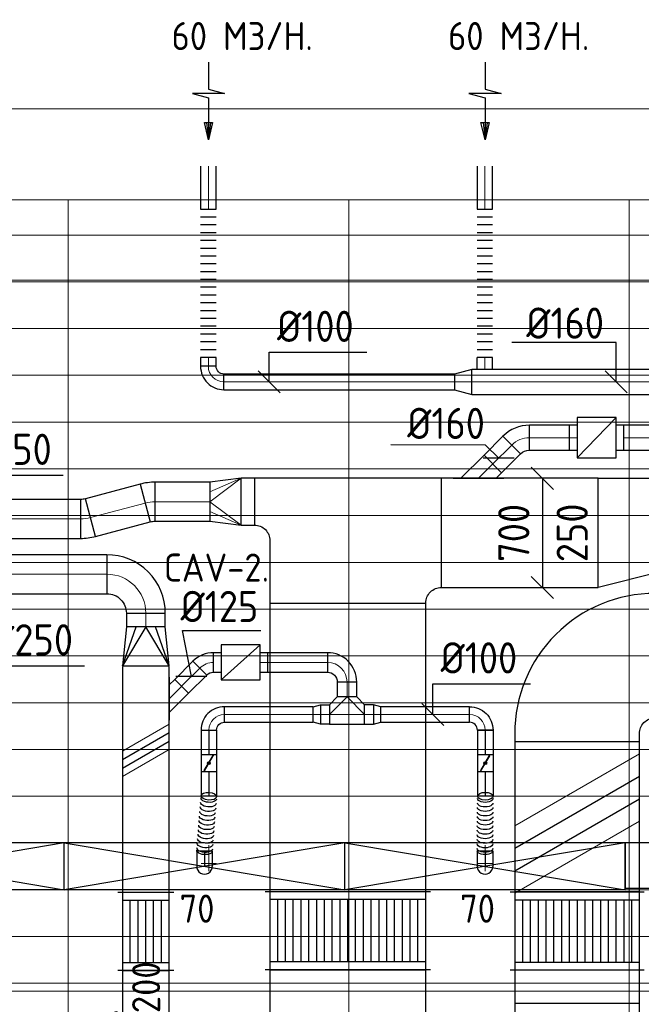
# Model space of a CAD drawing. Header units: millimetres. Extents: x -72425 to 38660, y 7096 to 51783.
# Tile 28 of 54: x -57711 to -53722, y 45453 to 51769. Entities that reach past the tile are written whole.
import ezdxf
from ezdxf.enums import TextEntityAlignment as Align

# ---------------------------------------------------------------- set-up
doc = ezdxf.new("R2010")
doc.units = ezdxf.units.MM
doc.header["$LTSCALE"] = 50
doc.linetypes.add('CENTER2', pattern=[28.575, 19.05, -3.175, 3.175, -3.175])
doc.linetypes.add('STREEPJES', pattern=[0.1, 0.05, -0.05])
for name, color, linetype, lineweight in [('WL570---_BESTAAND-HARTLIJN', 161, 'Continuous', 0), ('WL570---_BESTAAND-MAATVOERING', 161, 'Continuous', 0), ('WL570---_BESTAAND-RETOUR', 140, 'Continuous', 0), ('WL570---_BESTAAND-TOEVOER', 180, 'Continuous', 0), ('WL570---_DEMONTEREN', 10, 'Continuous', 0)]:
    doc.layers.add(name, color=color, linetype=linetype, lineweight=lineweight)
for name, color, linetype in [('WL570---_RETOUR', 100, 'Continuous'), ('WL570---_TOEVOER', 200, 'Continuous'), ('WL570---_TOEVOER_HL', 1, 'Continuous'), ('WL570---_TOEVOER_RST', 3, 'Continuous'), ('WL570---_TOEVOER_RST_HL', 1, 'Continuous'), ('WM570---_RETOUR', 2, 'Continuous'), ('WM570---_TOEVOER', 2, 'Continuous'), ('WM570---_TOEVOER_PR', 2, 'Continuous'), ('WM570---_TOEVOER_RST_PR', 1, 'Continuous')]:
    doc.layers.add(name, color=color, linetype=linetype)
doc.layers.get('WL570---_DEMONTEREN').off()
doc.styles.add('BURO-018', font='ISO96.shx', dxfattribs={"height": 90})
doc.styles.add('BURO-025', font='ISO96.shx', dxfattribs={"height": 125})
doc.styles.add('ISO', font='ISO', dxfattribs={"height": 162})
doc.styles.add('LZ-MAATVOEREN', font='simplex')
doc.styles.add('MAATVOERING', font='ISO')

# ---------------------------------------------------------------- blocks, each defined once
blk = doc.blocks.new('A$C33D74301')
at = {"color": 8, "linetype": 'Continuous', "lineweight": 13}
for p, q in [((-7425, 6450), (-68325, 6450)), ((-54000, 6450), (-54000, -75)), ((-52200, 6450), (-52200, -75)), ((-50400, 6450), (-50400, -75)), ((-68325, 6225), (-7400, 6225)), ((-68325, 5925), (-7400, 5925)), ((-68325, 5625), (-7400, 5625)), ((-68325, 5325), (-7400, 5325)), ((-68325, 5025), (-7400, 5025)), ((-68325, 4725), (-7400, 4725)), ((-68325, 4725), (-7400, 4725)), ((-68325, 4425), (-7400, 4425)), ((-68325, 4125), (-7400, 4125)), ((-68325, 3825), (-7400, 3825)), ((-68325, 3525), (-7400, 3525)), ((-68325, 3222.5), (-7400, 3225)), ((-68325, 2925), (-7400, 2925)), ((-68325, 2625), (-7400, 2625)), ((-68325, 2325), (-7400, 2325)), ((-68325, 2025), (-7400, 2025)), ((-68325, 1725), (-7400, 1725)), ((-68325, 1425), (-7400, 1425)), ((-56649.8, 1375), (-25252, 1375))]:
    blk.add_line(p, q, dxfattribs=at)
blk = doc.blocks.new('FLLINE100')
blk.add_line((0, -50), (0, 50))
blk = doc.blocks.new('OEX10000100000')
at = {"rotation": 90}
for p in [(0, -50), (0, -100), (0, -150), (0, -200), (0, -250), (0, -300), (0, -350), (0, -400), (0, -450), (0, -500), (0, -550), (0, -600), (0, -650), (0, -700), (0, -750), (0, -800), (0, -850), (0, -900), (0, -950), (0, -1000)]:
    blk.add_blockref('FLLINE100', p, dxfattribs=at)
blk = doc.blocks.new('KARO')
for p, q in [((1, 0.5), (0, 0.5)), ((0, -0.5), (1, -0.5))]:
    blk.add_line(p, q)
at = {"invisible_edges": 15}
blk.add_3dface([(0, 0.5), (0, -0.5), (1, -0.5), (1, 0.5)], dxfattribs=at)
at = {"layer": 'WL570---_BESTAAND-HARTLIJN'}
blk.add_line((0, 0), (1, 0), dxfattribs=at)
blk = doc.blocks.new('AFZPIJL')
for points in [[(0, -10), (0, -6.52), (-2.06, -5.97), (2.06, -5.97), (0, -5.41), (0, 0)], [(-0.26, -2.22), (0, 0)], [(0.26, -2.22), (0, 0)]]:
    blk.add_lwpolyline(points)
blk.add_lwpolyline([(0.52, -2.22), (-0.52, -2.22), (0, 0)], close=True)
blk = doc.blocks.new('ORN_T_SP')
blk.add_lwpolyline([(-0.5, 0.5), (-0.5, -0.5), (0.5, -0.5), (0.5, 0.5)], close=True)
at = {"style": 'LZ-MAATVOEREN', "flags": 9}
for tag, p in [('ROS_TYPE', (0.6333, 0.6833)), ('ROS_M3H', (0.6333, 0.4833)), ('ROS_ZIJDE', (0.6333, 0.2833)), ('ROS_STAT', (0.6333, 0.0833))]:
    blk.add_attdef(tag, p, '', height=0.125, dxfattribs=at)
blk = doc.blocks.new('OBO10000090ZE')
blk.add_lwpolyline([(-50, 0), (50, 0), (50, 100, 1), (-50, 100)], format="xyb", close=True)
at = {"layer": 'WL570---_BESTAAND-HARTLIJN'}
for points in [[(0, 0), (0, 150)], [(-50, 100), (50, 100)]]:
    blk.add_lwpolyline(points, dxfattribs=at)
blk = doc.blocks.new('OBO10000090H')
blk.add_lwpolyline([(50, -100, 0.414214), (-100, 50), (-100, -50, -0.414214), (-50, -100)], format="xyb", close=True)
at = {"invisible_edges": 15}
for points in [[(-91.3, -50.8), (-74, 47.7), (-100, 50), (-100, -50)], [(-82.9, -53), (-48.7, 41), (-74, 47.7), (-91.3, -50.8)], [(-75, -56.7), (-25, 29.9), (-48.7, 41), (-82.9, -53)], [(-67.9, -61.7), (-3.6, 14.9), (-25, 29.9), (-75, -56.7)], [(-61.7, -67.9), (14.9, -3.6), (-3.6, 14.9), (-67.9, -61.7)], [(-56.7, -75), (29.9, -25), (14.9, -3.6), (-61.7, -67.9)], [(-53, -82.9), (41, -48.7), (29.9, -25), (-56.7, -75)], [(-50.8, -91.3), (47.7, -74), (41, -48.7), (-53, -82.9)], [(-50, -100), (50, -100), (47.7, -74), (-50.8, -91.3)]]:
    blk.add_3dface(points, dxfattribs=at)
at = {"layer": 'WL570---_BESTAAND-HARTLIJN'}
blk.add_arc((-100, -100), 100, 0, 90, dxfattribs=at)
blk = doc.blocks.new('KARH')
for p, q in [((1, 0.5), (0, 0.5)), ((0, -0.5), (1, -0.5))]:
    blk.add_line(p, q)
at = {"invisible_edges": 15}
blk.add_3dface([(0, 0.5), (0, -0.5), (1, -0.5), (1, 0.5)], dxfattribs=at)
blk = doc.blocks.new('VBX1251250012525000')
blk.add_lwpolyline([(50, -112.5), (300, -112.5), (300, 112.5), (50, 112.5)], close=True)
for points in [[(50, 62.5), (0, 62.5), (0, -62.5), (50, -62.5)], [(300, -62.5), (350, -62.5), (350, 62.5), (300, 62.5)]]:
    blk.add_lwpolyline(points)
at = {"layer": 'WL570---_BESTAAND-HARTLIJN'}
blk.add_line((300, 0), (350, 0), dxfattribs=at)
at = {"layer": 'WL570---_BESTAAND-TOEVOER'}
blk.add_line((50, -112.5), (300, 112.5), dxfattribs=at)
blk = doc.blocks.new('OBO10000090R')
blk.add_lwpolyline([(150, -100, 0.414214), (0, 50), (0, -50, -0.414214), (50, -100)], format="xyb", close=True)
at = {"invisible_edges": 15}
for points in [[(8.7, -50.8), (26, 47.7), (0, 50), (0, -50)], [(17.1, -53), (51.3, 41), (26, 47.7), (8.7, -50.8)], [(25, -56.7), (75, 29.9), (51.3, 41), (17.1, -53)], [(32.1, -61.7), (96.4, 14.9), (75, 29.9), (25, -56.7)], [(38.3, -67.9), (114.9, -3.6), (96.4, 14.9), (32.1, -61.7)], [(43.3, -75), (129.9, -25), (114.9, -3.6), (38.3, -67.9)], [(47, -82.9), (141, -48.7), (129.9, -25), (43.3, -75)], [(49.2, -91.3), (147.7, -74), (141, -48.7), (47, -82.9)], [(50, -100), (150, -100), (147.7, -74), (49.2, -91.3)]]:
    blk.add_3dface(points, dxfattribs=at)
at = {"layer": 'WL570---_BESTAAND-HARTLIJN'}
blk.add_arc((0, -100), 100, 0, 90, dxfattribs=at)
blk = doc.blocks.new('OTS12512512500H')
blk.add_lwpolyline([(-112.5, -62.5), (112.5, -62.5), (112.5, 62.5), (62.5, 112.5), (-62.5, 112.5), (-112.5, 62.5)], close=True)
at = {"layer": 'WL570---_BESTAAND-HARTLIJN'}
blk.add_line((-112.5, 0), (112.5, 0), dxfattribs=at)
at = {"layer": 'WL570---_BESTAAND-TOEVOER'}
blk.add_lwpolyline([(-112.5, 0), (0, 112.5), (112.5, 0)], dxfattribs=at)
blk = doc.blocks.new('OSV1251000460G')
blk.add_lwpolyline([(0, -62.5), (46.7, -50), (46.7, 50), (0, 62.5)], close=True)
at = {"layer": 'WL570---_BESTAAND-HARTLIJN'}
blk.add_line((0, 0), (46.7, 0), dxfattribs=at)
blk = doc.blocks.new('OBO12500090H')
blk.add_lwpolyline([(62.5, -125, 0.414214), (-125, 62.5), (-125, -62.5, -0.414214), (-62.5, -125)], format="xyb", close=True)
at = {"invisible_edges": 15}
for points in [[(-114.1, -63.4), (-92.4, 59.7), (-125, 62.5), (-125, -62.5)], [(-103.6, -66.3), (-60.9, 51.2), (-92.4, 59.7), (-114.1, -63.4)], [(-93.8, -70.9), (-31.2, 37.4), (-60.9, 51.2), (-103.6, -66.3)], [(-84.8, -77.1), (-4.5, 18.6), (-31.2, 37.4), (-93.8, -70.9)], [(-77.1, -84.8), (18.6, -4.5), (-4.5, 18.6), (-84.8, -77.1)], [(-70.9, -93.8), (37.4, -31.2), (18.6, -4.5), (-77.1, -84.8)], [(-66.3, -103.6), (51.2, -60.9), (37.4, -31.2), (-70.9, -93.8)], [(-63.4, -114.1), (59.7, -92.4), (51.2, -60.9), (-66.3, -103.6)], [(-62.5, -125), (62.5, -125), (59.7, -92.4), (-63.4, -114.1)]]:
    blk.add_3dface(points, dxfattribs=at)
at = {"layer": 'WL570---_BESTAAND-HARTLIJN'}
blk.add_arc((-125, -125), 125, 0, 90, dxfattribs=at)
blk = doc.blocks.new('OAF12500045L')
blk.add_line((-138.4, 0), (138.4, 0))
blk.add_lwpolyline([(-88.4, 0), (-123.7, 35.4), (-35.4, 123.7), (88.4, 0)])
at = {"layer": 'WL570---_BESTAAND-HARTLIJN'}
blk.add_line((-79.5, 79.5), (0, 0), dxfattribs=at)
blk = doc.blocks.new('OBO12500045H')
blk.add_lwpolyline([(62.5, -51.8, 0.198912), (7.6, 80.8), (-80.8, -7.6, -0.198912), (-62.5, -51.8)], format="xyb", close=True)
at = {"invisible_edges": 15}
for points in [[(-77.1, -11.6), (18.6, 68.7), (7.6, 80.8), (-80.8, -7.6)], [(-73.8, -15.9), (28.6, 55.8), (18.6, 68.7), (-77.1, -11.6)], [(-70.9, -20.5), (37.4, 42), (28.6, 55.8), (-73.8, -15.9)], [(-68.4, -25.4), (44.9, 27.5), (37.4, 42), (-70.9, -20.5)], [(-66.3, -30.4), (51.2, 12.4), (44.9, 27.5), (-68.4, -25.4)], [(-64.6, -35.6), (56.1, -3.2), (51.2, 12.4), (-66.3, -30.4)], [(-63.4, -40.9), (59.7, -19.2), (56.1, -3.2), (-64.6, -35.6)], [(-62.7, -46.3), (61.8, -35.4), (59.7, -19.2), (-63.4, -40.9)], [(-62.5, -51.8), (62.5, -51.8), (61.8, -35.4), (-62.7, -46.3)]]:
    blk.add_3dface(points, dxfattribs=at)
at = {"layer": 'WL570---_BESTAAND-HARTLIJN'}
blk.add_arc((-125, -51.8), 125, 0, 45, dxfattribs=at)
blk = doc.blocks.new('VRO300200002502500H')
at = {"layer": 'WL570---_TOEVOER'}
for p, q in [((0, 150), (250, 62.5)), ((0, -150), (250, -62.5))]:
    blk.add_line(p, q, dxfattribs=at)
blk.add_lwpolyline([(0, 150), (0, -150), (250, -125), (250, 125)], close=True, dxfattribs=at)
blk.add_lwpolyline([(0, -150), (0, -150), (250, 0), (0, 150)], dxfattribs=at)
blk = doc.blocks.new('OBO25000090H')
blk.add_lwpolyline([(125, -250, 0.414214), (-250, 125), (-250, -125, -0.414214), (-125, -250)], format="xyb", close=True)
at = {"invisible_edges": 15}
for points in [[(-228.3, -126.9), (-184.9, 119.3), (-250, 125), (-250, -125)], [(-207.2, -132.5), (-121.7, 102.4), (-184.9, 119.3), (-228.3, -126.9)], [(-187.5, -141.7), (-62.5, 74.8), (-121.7, 102.4), (-207.2, -132.5)], [(-169.7, -154.2), (-9, 37.3), (-62.5, 74.8), (-187.5, -141.7)], [(-154.2, -169.7), (37.3, -9), (-9, 37.3), (-169.7, -154.2)], [(-141.7, -187.5), (74.8, -62.5), (37.3, -9), (-154.2, -169.7)], [(-132.5, -207.2), (102.4, -121.7), (74.8, -62.5), (-141.7, -187.5)], [(-126.9, -228.3), (119.3, -184.9), (102.4, -121.7), (-132.5, -207.2)], [(-125, -250), (125, -250), (119.3, -184.9), (-126.9, -228.3)]]:
    blk.add_3dface(points, dxfattribs=at)
at = {"layer": 'WL570---_BESTAAND-HARTLIJN'}
blk.add_arc((-250, -250), 250, 0, 90, dxfattribs=at)
blk = doc.blocks.new('VBO80020000050901-100')
blk.add_lwpolyline([(-400, -550), (400, -550), (400, -500, 0.414214), (-500, 400), (-550, 400), (-550, -400), (-500, -400, -0.414214), (-400, -500)], format="xyb", close=True)
blk = doc.blocks.new('VVT10002003002007-0')
blk.add_lwpolyline([(-500, 0), (500, 0), (500, 0, -0.414214), (600, 100), (600, 800), (-600, 800), (-600, 500, -0.414214), (-500, 400)], format="xyb", close=True)
blk = doc.blocks.new('VRO300200002502000H')
blk.add_lwpolyline([(0, 150), (0, -150), (200, -125), (200, 125)], close=True)
at = {"layer": 'WL570---_BESTAAND-RETOUR'}
for p, q in [((0, 150), (200, 62.5)), ((0, -150), (200, -62.5))]:
    blk.add_line(p, q, dxfattribs=at)
blk.add_lwpolyline([(0, -150), (0, -150), (200, 0), (0, 150)], dxfattribs=at)
blk = doc.blocks.new('OBO25000015H')
blk.add_lwpolyline([(125, -32.9, 0.065543), (112.2, 64.1), (-129.3, -0.6, -0.065543), (-125, -32.9)], format="xyb", close=True)
at = {"invisible_edges": 15}
for points in [[(-128.4, -4.1), (114.9, 53.6), (112.2, 64.1), (-129.3, -0.6)], [(-127.6, -7.6), (117.3, 42.9), (114.9, 53.6), (-128.4, -4.1)], [(-126.9, -11.2), (119.3, 32.2), (117.3, 42.9), (-127.6, -7.6)], [(-126.3, -14.8), (121, 21.4), (119.3, 32.2), (-126.9, -11.2)], [(-125.8, -18.4), (122.5, 10.6), (121, 21.4), (-126.3, -14.8)], [(-125.5, -22), (123.6, -0.2), (122.5, 10.6), (-125.8, -18.4)], [(-125.2, -25.6), (124.4, -11.1), (123.6, -0.2), (-125.5, -22)], [(-125.1, -29.3), (124.8, -22), (124.4, -11.1), (-125.2, -25.6)], [(-125, -32.9), (125, -32.9), (124.8, -22), (-125.1, -29.3)]]:
    blk.add_3dface(points, dxfattribs=at)
at = {"layer": 'WL570---_BESTAAND-HARTLIJN'}
blk.add_arc((-250, -32.9), 250, 0, 15, dxfattribs=at)
blk = doc.blocks.new('MVLINE')
blk.add_line((35.4, -35.4), (-35.4, 35.4))
blk = doc.blocks.new('VV170025060025004000RG')
blk.add_lwpolyline([(0, 350), (400, 350), (400, -250), (0, -350)], close=True)
at = {"invisible_edges": 15}
blk.add_3dface([(0, 350), (400, 350), (400, -250), (0, -350)], dxfattribs=at)
blk = doc.blocks.new('VBO80020000050451-100')
blk.add_lwpolyline([(-400, -257.1), (400, -257.1), (400, -207.1, 0.198912), (136.4, 429.3), (101, 464.6), (-464.6, -101), (-429.3, -136.4, -0.198912), (-400, -207.1)], format="xyb", close=True)
blk = doc.blocks.new('VBX1601600016025000')
blk.add_lwpolyline([(50, -130), (300, -130), (300, 130), (50, 130)], close=True)
for points in [[(50, 80), (0, 80), (0, -80), (50, -80)], [(300, -80), (350, -80), (350, 80), (300, 80)]]:
    blk.add_lwpolyline(points)
at = {"layer": 'WL570---_BESTAAND-HARTLIJN'}
blk.add_line((300, 0), (350, 0), dxfattribs=at)
at = {"layer": 'WL570---_BESTAAND-TOEVOER'}
blk.add_line((50, -130), (300, 130), dxfattribs=at)
blk = doc.blocks.new('OAF16000045R')
blk.add_line((-163.1, 0), (163.1, 0))
blk.add_lwpolyline([(-113.1, 0), (35.4, 148.5), (148.5, 35.4), (113.1, 0)])
at = {"layer": 'WL570---_BESTAAND-HARTLIJN'}
blk.add_line((91.9, 91.9), (0, 0), dxfattribs=at)
blk = doc.blocks.new('OBO16000045H')
blk.add_lwpolyline([(80, -66.3, 0.198912), (9.7, 103.4), (-103.4, -9.7, -0.198912), (-80, -66.3)], format="xyb", close=True)
at = {"invisible_edges": 15}
for points in [[(-98.7, -14.9), (23.9, 88), (9.7, 103.4), (-103.4, -9.7)], [(-94.5, -20.4), (36.6, 71.4), (23.9, 88), (-98.7, -14.9)], [(-90.7, -26.3), (47.8, 53.7), (36.6, 71.4), (-94.5, -20.4)], [(-87.5, -32.5), (57.5, 35.2), (47.8, 53.7), (-90.7, -26.3)], [(-84.8, -38.9), (65.5, 15.8), (57.5, 35.2), (-87.5, -32.5)], [(-82.7, -45.6), (71.8, -4.2), (65.5, 15.8), (-84.8, -38.9)], [(-81.2, -52.4), (76.4, -24.6), (71.8, -4.2), (-82.7, -45.6)], [(-80.3, -59.3), (79.1, -45.4), (76.4, -24.6), (-81.2, -52.4)], [(-80, -66.3), (80, -66.3), (79.1, -45.4), (-80.3, -59.3)]]:
    blk.add_3dface(points, dxfattribs=at)
at = {"layer": 'WL570---_BESTAAND-HARTLIJN'}
blk.add_arc((-160, -66.3), 160, 0, 45, dxfattribs=at)
blk = doc.blocks.new('OSV16010001120G')
blk.add_lwpolyline([(0, -80), (112, -50), (112, 50), (0, 80)], close=True)
at = {"layer": 'WL570---_BESTAAND-HARTLIJN'}
blk.add_line((0, 0), (112, 0), dxfattribs=at)
blk = doc.blocks.new('VSP8002008002001355-0')
at = {"layer": 'WL570---_TOEVOER'}
for p, q in [((0, -430), (0, 430)), ((50, -400), (50, 400)), ((450, -400), (450, 400)), ((500, -430), (500, 430)), ((50, 350), (450, 350)), ((50, 300), (450, 300)), ((50, 250), (450, 250)), ((50, 200), (450, 200)), ((50, 150), (450, 150)), ((50, 100), (450, 100)), ((50, 50), (450, 50)), ((50, 0), (450, 0)), ((50, -50), (450, -50)), ((50, -100), (450, -100)), ((50, -150), (450, -150)), ((50, -200), (450, -200)), ((50, -250), (450, -250)), ((50, -300), (450, -300)), ((50, -350), (450, -350))]:
    blk.add_line(p, q, dxfattribs=at)
blk.add_lwpolyline([(0, -400), (500, -400), (500, 400), (0, 400)], close=True, dxfattribs=at)
blk = doc.blocks.new('VSP1000200100020013-0')
at = {"layer": 'WL570---_RETOUR'}
for p, q in [((0, -530), (0, 530)), ((500, -530), (500, 530)), ((50, -500), (50, 500)), ((50, 450), (450, 450)), ((450, -500), (450, 500)), ((50, 400), (450, 400)), ((50, 350), (450, 350)), ((50, 300), (450, 300)), ((50, 250), (450, 250)), ((50, 200), (450, 200)), ((50, 150), (450, 150)), ((50, 100), (450, 100)), ((50, 50), (450, 50)), ((50, 0), (450, 0)), ((50, -50), (450, -50)), ((50, -100), (450, -100)), ((50, -150), (450, -150)), ((50, -200), (450, -200)), ((50, -250), (450, -250)), ((50, -300), (450, -300)), ((50, -350), (450, -350)), ((50, -400), (450, -400)), ((50, -450), (450, -450))]:
    blk.add_line(p, q, dxfattribs=at)
blk.add_lwpolyline([(0, -500), (500, -500), (500, 500), (0, 500)], close=True, dxfattribs=at)
blk = doc.blocks.new('VSP3002003002001355-0')
at = {"layer": 'WL570---_TOEVOER'}
for p, q in [((0, -180), (0, 180)), ((50, -150), (50, 150)), ((450, -150), (450, 150)), ((500, -180), (500, 180)), ((50, 100), (450, 100)), ((50, 50), (450, 50)), ((50, 0), (450, 0)), ((50, -50), (450, -50)), ((50, -100), (450, -100))]:
    blk.add_line(p, q, dxfattribs=at)
blk.add_lwpolyline([(0, -150), (500, -150), (500, 150), (0, 150)], close=True, dxfattribs=at)
blk = doc.blocks.new('UISO')
for p, q in [((0, 0.18), (1, 0.7574)), ((0, 0), (1, 0.5774))]:
    blk.add_line(p, q)
at = {"layer": 'WL570---_BESTAAND-TOEVOER'}
for p, q in [((0, 0.36), (1, 0.9374)), ((0, -0.18), (1, 0.3974))]:
    blk.add_line(p, q, dxfattribs=at)
blk = doc.blocks.new('*U373')
at = {"color": 0, "ltscale": 10}
for p, q in [((-75, 150, -2000), (-900, 150, -2000)), ((-900, -150, -2000), (-900, 150, -2000)), ((900, 150, -2000), (25, 150, -2000)), ((900, -150, -2000), (900, 150, -2000)), ((900, -150, -2000), (-900, -150, -2000))]:
    blk.add_line(p, q, dxfattribs=at)
at = {"color": 0, "linetype": 'STREEPJES', "ltscale": 10}
blk.add_line((25, 150, -2000), (-75, 150, -2000), dxfattribs=at)
at = {"layer": 'WL570---_TOEVOER_RST_HL', "linetype": 'CENTER2'}
blk.add_circle((0, 0, -2000), 0.075, dxfattribs=at)
at = {"layer": 'WL570---_TOEVOER_RST', "color": 1, "style": 'BURO-018'}
for tag in ['MC', 'Q']:
    blk.add_attdef(tag, text='', height=180, dxfattribs=at).set_placement((0, 0), align=Align.MIDDLE)
at = {"layer": 'WM570---_TOEVOER_RST_PR', "color": 1, "style": 'BURO-018'}
blk.add_attdef('POSNR', text='', height=180, dxfattribs=at).set_placement((0, 0), align=Align.MIDDLE)
blk = doc.blocks.new('*U374')
at = {"color": 0, "ltscale": 10}
for p, q in [((-49.9, 150, -2000), (-900, 150, -2000)), ((-900, -150, -2000), (-900, 150, -2000)), ((900, 150, -2000), (50.1, 150, -2000)), ((900, -150, -2000), (900, 150, -2000)), ((900, -150, -2000), (-900, -150, -2000))]:
    blk.add_line(p, q, dxfattribs=at)
at = {"color": 0, "linetype": 'STREEPJES', "ltscale": 10}
blk.add_line((50.1, 150, -2000), (-49.9, 150, -2000), dxfattribs=at)
at = {"layer": 'WL570---_TOEVOER_RST_HL', "linetype": 'CENTER2'}
blk.add_circle((0, 0, -2000), 0.075, dxfattribs=at)
at = {"layer": 'WL570---_TOEVOER_RST', "color": 1, "style": 'BURO-018'}
for tag in ['MC', 'Q']:
    blk.add_attdef(tag, text='', height=180, dxfattribs=at).set_placement((0, 0), align=Align.MIDDLE)
at = {"layer": 'WM570---_TOEVOER_RST_PR', "color": 1, "style": 'BURO-018'}
blk.add_attdef('POSNR', text='', height=180, dxfattribs=at).set_placement((0, 0), align=Align.MIDDLE)
blk = doc.blocks.new('*U375')
at = {"color": 0, "ltscale": 10}
for p, q in [((-49.9, 150, -2000), (-900, 150, -2000)), ((-900, -150, -2000), (-900, 150, -2000)), ((900, 150, -2000), (50.1, 150, -2000)), ((900, -150, -2000), (900, 150, -2000)), ((900, -150, -2000), (-900, -150, -2000))]:
    blk.add_line(p, q, dxfattribs=at)
at = {"color": 0, "linetype": 'STREEPJES', "ltscale": 10}
blk.add_line((50.1, 150, -2000), (-49.9, 150, -2000), dxfattribs=at)
at = {"layer": 'WL570---_TOEVOER_RST_HL', "linetype": 'CENTER2'}
blk.add_circle((0, 0, -2000), 0.075, dxfattribs=at)
at = {"layer": 'WL570---_TOEVOER_RST', "color": 1, "style": 'BURO-018'}
for tag in ['MC', 'Q']:
    blk.add_attdef(tag, text='', height=180, dxfattribs=at).set_placement((0, 0), align=Align.MIDDLE)
at = {"layer": 'WM570---_TOEVOER_RST_PR', "color": 1, "style": 'BURO-018'}
blk.add_attdef('POSNR', text='', height=180, dxfattribs=at).set_placement((0, 0), align=Align.MIDDLE)
blk = doc.blocks.new('*U376')
at = {"color": 0, "ltscale": 10}
for p, q in [((-100, 50, -2700), (-86.8, 50, -2700)), ((-100, -50, -2700), (-100, 50, -2700)), ((-86.8, 50, -2700), (-61.4, 50, -2700)), ((-61.4, 50, -2700), (-38.6, 50, -2700)), ((-38.6, 50, -2700), (-20, 50, -2700)), ((-20, 50, -2700), (-6.8, 50, -2700)), ((-6.8, 50, -2700), (0, 50, -2700)), ((-100, -50, -2700), (-86.8, -50, -2700)), ((-86.8, -50, -2700), (-61.4, -50, -2700)), ((-61.4, -50, -2700), (-38.6, -50, -2700)), ((-38.6, -50, -2700), (-20, -50, -2700)), ((-20, -50, -2700), (-6.8, -50, -2700)), ((-6.8, -50, -2700), (0, -50, -2700))]:
    blk.add_line(p, q, dxfattribs=at)
blk.add_arc((0, 0, -2700), 50, 270, 90, dxfattribs=at)
at = {"layer": 'WL570---_TOEVOER_HL', "linetype": 'CENTER2'}
blk.add_line((-100, 0, -2700), (0, 0, -2700), dxfattribs=at)
at = {"layer": 'WM570---_TOEVOER_PR', "color": 1, "style": 'BURO-018'}
blk.add_attdef('POSNR', text='', height=180, dxfattribs=at).set_placement((0, 0), align=Align.MIDDLE)
blk = doc.blocks.new('*U377')
at = {"color": 0, "ltscale": 10}
for p, q in [((-100, 50, -2700), (-86.8, 50, -2700)), ((-100, -50, -2700), (-100, 50, -2700)), ((-86.8, 50, -2700), (-61.4, 50, -2700)), ((-61.4, 50, -2700), (-38.6, 50, -2700)), ((-38.6, 50, -2700), (-20, 50, -2700)), ((-20, 50, -2700), (-6.8, 50, -2700)), ((-6.8, 50, -2700), (0, 50, -2700)), ((-100, -50, -2700), (-86.8, -50, -2700)), ((-86.8, -50, -2700), (-61.4, -50, -2700)), ((-61.4, -50, -2700), (-38.6, -50, -2700)), ((-38.6, -50, -2700), (-20, -50, -2700)), ((-20, -50, -2700), (-6.8, -50, -2700)), ((-6.8, -50, -2700), (0, -50, -2700))]:
    blk.add_line(p, q, dxfattribs=at)
blk.add_arc((0, 0, -2700), 50, 270, 90, dxfattribs=at)
at = {"layer": 'WL570---_TOEVOER_HL', "linetype": 'CENTER2'}
blk.add_line((-100, 0, -2700), (0, 0, -2700), dxfattribs=at)
at = {"layer": 'WM570---_TOEVOER_PR', "color": 1, "style": 'BURO-018'}
blk.add_attdef('POSNR', text='', height=180, dxfattribs=at).set_placement((0, 0), align=Align.MIDDLE)
blk = doc.blocks.new('*U396')
at = {"color": 0, "ltscale": 10, "extrusion": (0, 0, -1)}
for centre, end_param in [((0, 0, -2700), 6.280044), ((14.6, 0, -2700), 3.141593), ((43.8, 0, -2700), 3.141593), ((72.9, 0, -2700), 3.141593), ((102.1, 0, -2700), 3.141593), ((131.3, 0, -2700), 3.141593), ((160.4, 0, -2700), 3.141593), ((189.6, 0, -2700), 3.141593), ((218.8, 0, -2700), 3.141593), ((247.9, 0, -2700), 3.141593), ((277.1, 0, -2700), 3.141593), ((306.3, 0, -2700), 3.141593), ((335.4, 0, -2700), 3.141593), ((350, 0, -2700), 3.141593)]:
    blk.add_ellipse(centre, major_axis=(0, 50), ratio=0.496132, start_param=0, end_param=end_param, dxfattribs=at)
at = {"layer": 'WM570---_TOEVOER_PR', "color": 2, "style": 'BURO-025'}
blk.add_attdef('POSNR', text='', height=2.5, dxfattribs=at).set_placement((0, 0), align=Align.MIDDLE)
blk = doc.blocks.new('*U397')
at = {"color": 0, "ltscale": 10, "extrusion": (5.53406e-17, 4.34791e-18, -1)}
for centre, end_param in [((0, 0, -2700), 6.280044), ((14.6, 0, -2700), 3.141593), ((43.9, 0, -2700), 3.141593), ((73.1, 0, -2700), 3.141593), ((102.4, 0, -2700), 3.141593), ((131.7, 0, -2700), 3.141593), ((160.9, 0, -2700), 3.141593), ((190.2, 0, -2700), 3.141593), ((219.4, 0, -2700), 3.141593), ((248.7, 0, -2700), 3.141593), ((277.9, 0, -2700), 3.141593), ((307.2, 0, -2700), 3.141593), ((336.5, 0, -2700), 3.141593), ((351.1, 0, -2700), 3.141593)]:
    blk.add_ellipse(centre, major_axis=(0, 50), ratio=0.494983, start_param=0, end_param=end_param, dxfattribs=at)
at = {"layer": 'WM570---_TOEVOER_PR', "color": 2, "style": 'BURO-025'}
blk.add_attdef('POSNR', text='', height=2.5, dxfattribs=at).set_placement((0, 0), align=Align.MIDDLE)
blk = doc.blocks.new('*U398')
at = {"color": 0, "ltscale": 10}
for p, q in [((0, 50, -2700), (156.2, 50, -2700)), ((0, -50, -2700), (0, 50, -2700)), ((0, -50, -2700), (156.2, -50, -2700))]:
    blk.add_line(p, q, dxfattribs=at)
at = {"layer": 'WL570---_TOEVOER_HL', "linetype": 'CENTER2'}
blk.add_line((0, 0, -2700), (156.2, 0, -2700), dxfattribs=at)
at = {"layer": 'WM570---_TOEVOER_PR', "color": 2, "style": 'BURO-025'}
blk.add_attdef('POSNR', text='', height=2.5, dxfattribs=at).set_placement((0, 0), align=Align.MIDDLE)
blk = doc.blocks.new('*U399')
at = {"ltscale": 10}
for p, q in [((-55.8, 50, -2700), (55.8, 50, -2700)), ((-55.8, -50, -2700), (-55.8, 50, -2700)), ((-48.9, 27.1, -2700), (-47.9, 28.8, -2700)), ((47.9, -28.8, -2700), (-48.9, 27.1, -2700)), ((48.9, -27.1, -2700), (-47.9, 28.8, -2700)), ((55.8, 50, -2700), (55.8, -50, -2700)), ((-55.8, -50, -2700), (55.8, -50, -2700)), ((47.9, -28.8, -2700), (48.9, -27.1, -2700))]:
    blk.add_line(p, q, dxfattribs=at)
blk.add_circle((0, 0, -2700), 9.31, dxfattribs=at)
at = {"layer": 'WL570---_TOEVOER', "color": 2, "style": 'BURO-025'}
blk.add_attdef('I', text='', height=2.5, dxfattribs=at).set_placement((0, 0), align=Align.MIDDLE)
at = {"layer": 'WM570---_TOEVOER_PR', "color": 2, "style": 'BURO-025'}
blk.add_attdef('POSNR', text='', height=2.5, dxfattribs=at).set_placement((0, 0), align=Align.MIDDLE)
blk = doc.blocks.new('*U400')
at = {"color": 0, "ltscale": 10}
for p, q in [((0, 50, -2700), (156.2, 50, -2700)), ((156.2, 50, -2700), (156.2, -50, -2700)), ((0, -50, -2700), (156.2, -50, -2700))]:
    blk.add_line(p, q, dxfattribs=at)
at = {"layer": 'WL570---_TOEVOER_HL', "linetype": 'CENTER2'}
blk.add_line((0, 0, -2700), (156.2, 0, -2700), dxfattribs=at)
at = {"layer": 'WM570---_TOEVOER_PR', "color": 2, "style": 'BURO-025'}
blk.add_attdef('POSNR', text='', height=2.5, dxfattribs=at).set_placement((0, 0), align=Align.MIDDLE)
blk = doc.blocks.new('*U401')
at = {"color": 0, "ltscale": 10}
for p, q in [((0, 50, -2700), (156.2, 50, -2700)), ((0, -50, -2700), (0, 50, -2700)), ((0, -50, -2700), (156.2, -50, -2700))]:
    blk.add_line(p, q, dxfattribs=at)
at = {"layer": 'WL570---_TOEVOER_HL', "linetype": 'CENTER2'}
blk.add_line((0, 0, -2700), (156.2, 0, -2700), dxfattribs=at)
at = {"layer": 'WM570---_TOEVOER_PR', "color": 2, "style": 'BURO-025'}
blk.add_attdef('POSNR', text='', height=2.5, dxfattribs=at).set_placement((0, 0), align=Align.MIDDLE)
blk = doc.blocks.new('*U402')
at = {"ltscale": 10}
for p, q in [((-55.8, 50, -2700), (55.8, 50, -2700)), ((-55.8, -50, -2700), (-55.8, 50, -2700)), ((-48.9, 27.1, -2700), (-47.9, 28.8, -2700)), ((47.9, -28.8, -2700), (-48.9, 27.1, -2700)), ((48.9, -27.1, -2700), (-47.9, 28.8, -2700)), ((55.8, 50, -2700), (55.8, -50, -2700)), ((-55.8, -50, -2700), (55.8, -50, -2700)), ((47.9, -28.8, -2700), (48.9, -27.1, -2700))]:
    blk.add_line(p, q, dxfattribs=at)
blk.add_circle((0, 0, -2700), 9.31, dxfattribs=at)
at = {"layer": 'WL570---_TOEVOER', "color": 2, "style": 'BURO-025'}
blk.add_attdef('I', text='', height=2.5, dxfattribs=at).set_placement((0, 0), align=Align.MIDDLE)
at = {"layer": 'WM570---_TOEVOER_PR', "color": 2, "style": 'BURO-025'}
blk.add_attdef('POSNR', text='', height=2.5, dxfattribs=at).set_placement((0, 0), align=Align.MIDDLE)
blk = doc.blocks.new('*U403')
at = {"color": 0, "ltscale": 10}
for p, q in [((0, 50, -2700), (156.2, 50, -2700)), ((156.2, 50, -2700), (156.2, -50, -2700)), ((0, -50, -2700), (156.2, -50, -2700))]:
    blk.add_line(p, q, dxfattribs=at)
at = {"layer": 'WL570---_TOEVOER_HL', "linetype": 'CENTER2'}
blk.add_line((0, 0, -2700), (156.2, 0, -2700), dxfattribs=at)
at = {"layer": 'WM570---_TOEVOER_PR', "color": 2, "style": 'BURO-025'}
blk.add_attdef('POSNR', text='', height=2.5, dxfattribs=at).set_placement((0, 0), align=Align.MIDDLE)

msp = doc.modelspace()

# ---------------------------------------------------------------- linework, layer by layer
at = {"layer": 'WL570---_BESTAAND-MAATVOERING'}
msp.add_line((-72173, 51198), (-3084.7, 51198), dxfattribs=at)

# ---------------------------------------------------------------- block references
at = {"layer": 'WL570---_RETOUR', "xscale": 50, "yscale": 50, "zscale": 50, "rotation": 180}
for p in [(-56499.6, 50998), (-54725.3, 50998)]:
    msp.add_blockref('AFZPIJL', p, dxfattribs=at)
at = {"layer": 'WM570---_TOEVOER'}
msp.add_blockref('A$C33D74301', (-3400.3, 44163.1), dxfattribs=at)

# ---------------------------------------------------------------- texts
at = {"layer": 'WM570---_RETOUR', "style": 'MAATVOERING'}
for p in [(-56736.9, 51574.5), (-54962.6, 51574.5)]:
    msp.add_text('60 M3/H.', height=180, dxfattribs=at).set_placement(p)

# ---------------------------------------------------------------- next in the draw order: linework, layer by layer
at = {"layer": 'WL570---_BESTAAND-MAATVOERING'}
msp.add_line((-72173, 50098), (-3084.7, 50098), dxfattribs=at)
at = {"layer": 'WL570---_TOEVOER'}
for p, q in [((-57425.3, 46488.1), (-59225.3, 46188.1)), ((-59225.3, 46488.1), (-57425.3, 46188.1)), ((-55625.3, 46488.1), (-57425.3, 46188.1)), ((-57425.3, 46488.1), (-55625.3, 46188.1)), ((-53825.3, 46488.1), (-55625.3, 46188.1)), ((-55625.3, 46488.1), (-53825.3, 46188.1))]:
    msp.add_line(p, q, dxfattribs=at)
at = {"layer": 'WM570---_RETOUR'}
for points in [[(-53884.5, 49446), (-53884.5, 49699.3), (-54553.5, 49699.3)], [(-56109.7, 49446), (-56109.7, 49635.7), (-55483.5, 49635.7)], [(-54637.6, 48957.1), (-54721.7, 49041.1), (-55329.6, 49042.8)], [(-58087.6, 48566.8), (-58087.6, 48846.7), (-57432.9, 48846.7)], [(-54357.5, 48827.5), (-54357.5, 48127.5)]]:
    msp.add_lwpolyline(points, dxfattribs=at)
at = {"layer": 'WM570---_TOEVOER'}
for points in [[(-57951.1, 48212.2), (-57951.1, 47624.8), (-57296.4, 47624.8)], [(-56609.8, 47555.5), (-56666.9, 47851.6), (-56164, 47851.6)], [(-55060.3, 47312.2), (-55060.3, 47508.7), (-54434.1, 47508.7)]]:
    msp.add_lwpolyline(points, dxfattribs=at)

# ---------------------------------------------------------------- next in the draw order: block references
at = {"layer": 'WL570---_DEMONTEREN', "xscale": 16.03765465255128, "yscale": 100, "zscale": 100, "rotation": 90}
for p in [(-56497.8, 46457.5), (-54724.1, 46457.5)]:
    msp.add_blockref('KARO', p, dxfattribs=at)
at = {"layer": 'WL570---_DEMONTEREN', "rotation": 180}
for p in [(-56497.8, 46457.5), (-54724.1, 46457.5)]:
    msp.add_blockref('OBO10000090ZE', p, dxfattribs=at)
at = {"layer": 'WL570---_RETOUR'}
for name, p, xscale, yscale, zscale, rotation in [('KARO', (-56500.8, 50553.2), 275.9456809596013, 100, 100, 90), ('KARO', (-54726.5, 50553.2), 275.9456809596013, 100, 100, 90), ('KARO', (-56500.8, 49602.6), 55.98824614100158, 100, 100, 270), ('KARO', (-54727.1, 49602.6), 76.59570207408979, 100, 100, 270), ('KARO', (-53572.8, 49087.9), 261.6423171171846, 160, 160, 179.9999999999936), ('KARO', (-54553.6, 49041.1), 171.982073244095, 160, 160, 225.0000000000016), ('KARH', (-56205.5, 48677.5), 84.82280362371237, 300, 200, 180), ('KARO', (-57256.6, 48575.3), 362.2240811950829, 250, 250, 14.99999999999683), ('KARO', (-57321.3, 48566.8), 3094.689958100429, 250, 250, 180), ('KARH', (-55605.5, 40809.5), 7218.017667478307, 1000, 200, 90)]:
    msp.add_blockref(name, p, dxfattribs=dict(at, xscale=xscale, yscale=yscale, zscale=zscale, rotation=rotation))
for name, p in [('OEX10000100000', (-56500.8, 50602.6)), ('OEX10000100000', (-54726.5, 50602.6)), ('OAF16000045R', (-54767.2, 48827.5)), ('VVT10002003002007-0', (-55605.5, 48027.5)), ('VV170025060025004000RG', (-53999.3, 48477.5))]:
    msp.add_blockref(name, p, dxfattribs=at)
for name, p, rotation in [('OBO10000090H', (-56500.8, 49446), 180), ('OSV16010001120G', (-54810, 49446), 180), ('VBX1601600016025000', (-53834.4, 49087.9), 179.9999999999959), ('OBO16000045H', (-54506.8, 49087.9), 89.9999999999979), ('VRO300200002502000H', (-56290.3, 48677.5), 180), ('OBO25000015H', (-56874.9, 48677.5), 90), ('OBO25000015H', (-57288.4, 48566.8), 270), ('VSP1000200100020013-0', (-55605.5, 45675.2), 90)]:
    msp.add_blockref(name, p, dxfattribs=dict(at, rotation=rotation))
for name, p, xscale, yscale, zscale in [('KARO', (-54810, 49446), 1267.214094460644, 160, 160), ('KARO', (-56400.8, 49446), 1478.859131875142, 100, 100), ('KARO', (-54440.5, 49087.9), 256.0846952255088, 160, 160), ('KARH', (-55005.5, 48477.5), 1005.971537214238, 700, 250), ('KARO', (-56842, 48677.5), 351.6665268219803, 250, 250)]:
    msp.add_blockref(name, p, dxfattribs=dict(at, xscale=xscale, yscale=yscale, zscale=zscale))
at = {"layer": 'WL570---_TOEVOER'}
for name, p, xscale, yscale, zscale in [('KARO', (-59955.6, 48212.2), 2803.237204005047, 250, 250), ('KARO', (-56119, 47646.2), 383.0233629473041, 125, 125), ('KARO', (-55723.5, 47312.2), -57.33631748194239, 125, 125), ('KARO', (-55498.5, 47312.2), 57.33631748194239, 125, 125), ('KARO', (-56397.8, 47312.2), 281.4202363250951, 100, 100), ('KARO', (-56116.4, 47312.2), 20.96017812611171, 100, 100), ('KARO', (-55394.5, 47312.2), 278.9365836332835, 100, 100), ('KARO', (-55115.5, 47312.2), 20.96017812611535, 100, 100), ('UISO', (-57051.9, 46968.9), 300, 300, 300), ('UISO', (-54534.9, 46310.4), 800, 800, 800)]:
    msp.add_blockref(name, p, dxfattribs=dict(at, xscale=xscale, yscale=yscale, zscale=zscale))
for name, p in [('OBO25000090H', (-56901.9, 48212.2)), ('VBX1251250012525000', (-56469, 47646.2)), ('OBO12500090H', (-55611, 47646.2)), ('OTS12512512500H', (-55611, 47312.2)), ('OSV1251000460G', (-55441.1, 47312.2))]:
    msp.add_blockref(name, p, dxfattribs=at)
for name, p, rotation in [('VBO80020000050901-100', (-54134.9, 47689.3), 90), ('VRO300200002502500H', (-56901.9, 47624.3), 90), ('OBO12500045H', (-56519.1, 47646.2), 90), ('OAF12500045L', (-56751.9, 47413.4), 270), ('OBO10000090R', (-56497.8, 47212.2), 90), ('*U401', (-56497.8, 47212.2, 2700), 270), ('*U398', (-54724.1, 47212.2, 2700), 270), ('*U402', (-56497.8, 47000.1, 2700), 270), ('*U399', (-54724.1, 47000.1, 2700), 270), ('*U403', (-56497.8, 46944.3, 2700), 270), ('*U400', (-54724.1, 46944.3, 2700), 270), ('*U397', (-56497.8, 46788.1, 2700), 265.5077085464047), ('*U396', (-54724.1, 46788.1, 2700), 269.8058360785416), ('*U376', (-56525.3, 46338.1, 2500), 270), ('*U377', (-54725.3, 46338.1, 2500), 270), ('VSP8002008002001355-0', (-54134.9, 46173.8), 270), ('VSP3002003002001355-0', (-56901.9, 45670.1), 89.99999999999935), ('VBO80020000050451-100', (-54134.9, 45201), 315.0000000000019)]:
    msp.add_blockref(name, p, dxfattribs=dict(at, rotation=rotation))
for name, p, xscale, yscale, zscale, rotation in [('KARO', (-56901.9, 47962.2), 87.9539444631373, 250, 250, 270), ('KARO', (-56672.3, 47493), 164.9049847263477, 125, 125, 45.00000000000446), ('KARH', (-56901.9, 43198.8), 4421.351768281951, 300, 200, 89.99999999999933), ('KARO', (-55611, 47521.2), 96.46263005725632, 125, 125, 270), ('KARO', (-55827.5, 47312.2), 267.9763860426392, 100, 100, 180), ('KARO', (-54824.1, 47312.2), 270.4600387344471, 100, 100, 180), ('KARH', (-54134.9, 47139.3), 1681.170633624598, 800, 200, 270)]:
    msp.add_blockref(name, p, dxfattribs=dict(at, xscale=xscale, yscale=yscale, zscale=zscale, rotation=rotation))
at = {"layer": 'WL570---_TOEVOER', "xscale": -1}
msp.add_blockref('OSV1251000460G', (-55780.8, 47312.2), dxfattribs=at)
at = {"layer": 'WL570---_TOEVOER', "xscale": -1, "rotation": 270}
msp.add_blockref('OBO10000090R', (-54724.1, 47212.2), dxfattribs=at)
at = {"layer": 'WL570---_TOEVOER'}
ref = msp.add_blockref('*U373', (-58325.3, 46338.1, 2000), dxfattribs=at)
ref.add_attrib('Q', '70', dxfattribs={"layer": 'WL570---_TOEVOER_RST', "color": 1, "height": 180, "style": 'BURO-018'}).set_placement((-58373.4, 46066.7), align=Align.MIDDLE)
ref = msp.add_blockref('*U374', (-56525.3, 46338.1, 2000), dxfattribs=at)
ref.add_attrib('Q', '70', dxfattribs={"layer": 'WL570---_TOEVOER_RST', "color": 1, "height": 180, "style": 'BURO-018'}).set_placement((-56573.4, 46066.7), align=Align.MIDDLE)
ref = msp.add_blockref('*U375', (-54725.3, 46338.1, 2000), dxfattribs=at)
ref.add_attrib('Q', '70', dxfattribs={"layer": 'WL570---_TOEVOER_RST', "color": 1, "height": 180, "style": 'BURO-018'}).set_placement((-54773.4, 46066.7), align=Align.MIDDLE)
at = {"layer": 'WL570---_TOEVOER', "xscale": 1750, "yscale": 290}
msp.add_blockref('ORN_T_SP', (-52950.4, 46343), dxfattribs=at)
at = {"layer": 'WM570---_RETOUR', "xscale": 2, "yscale": 2, "zscale": 2}
for p in [(-56109.7, 49446), (-54357.5, 48827.5), (-54357.5, 48127.5)]:
    msp.add_blockref('MVLINE', p, dxfattribs=at)
for p, rotation in [((-53884.5, 49446), 180), ((-54637.6, 48957.1), 45.00000000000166)]:
    msp.add_blockref('MVLINE', p, dxfattribs=dict(at, rotation=rotation))
at = {"layer": 'WM570---_TOEVOER', "xscale": 2, "yscale": 2, "zscale": 2, "rotation": 45.00000000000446}
msp.add_blockref('MVLINE', (-56609.8, 47555.5), dxfattribs=at)
at = {"layer": 'WM570---_TOEVOER', "xscale": 2, "yscale": 2, "zscale": 2}
msp.add_blockref('MVLINE', (-55060.3, 47312.2), dxfattribs=at)

# ---------------------------------------------------------------- next in the draw order: texts
at = {"layer": 'WM570---_RETOUR', "style": 'MAATVOERING'}
for s, p in [('%%c100', (-56059.7, 49702.3)), ('%%c160', (-54460.7, 49722.9)), ('%%c250', (-58037.6, 48913.4))]:
    msp.add_text(s, height=200, dxfattribs=at).set_placement(p)
msp.add_text('%%c160', height=200, dxfattribs=at).set_placement((-54726.1, 49079.8), align=Align.RIGHT)
for s, p in [('700', (-54440.8, 48477.5)), ('250', (-54065.8, 48477.5))]:
    msp.add_text(s, height=200, rotation=90, dxfattribs=at).set_placement(p, align=Align.CENTER)
at = {"layer": 'WM570---_TOEVOER', "style": 'MAATVOERING'}
for s, height, p in [('CAV-2.', 180, (-56786.5, 48164.8)), ('inspectieluik.', 180, (-59170.1, 47855.1)), ('%%c250', 200, (-57901.1, 47691.4)), ('%%c100', 200, (-55010.3, 47575.4))]:
    msp.add_text(s, height=height, dxfattribs=at).set_placement(p)
at = {"layer": 'WM570---_TOEVOER'}
for s, height, rotation, style, p in [('%%c125', 200, 360, 'MAATVOERING', (-56679.3, 47905.2)), ('300x200', 180, 90, 'ISO', (-56809.9, 44951.1)), ('inspectieluik.', 180, 90, 'MAATVOERING', (-57080, 44164.8))]:
    msp.add_text(s, height=height, rotation=rotation, dxfattribs=dict(at, style=style)).set_placement(p)

doc.saveas('drawing.dxf')
